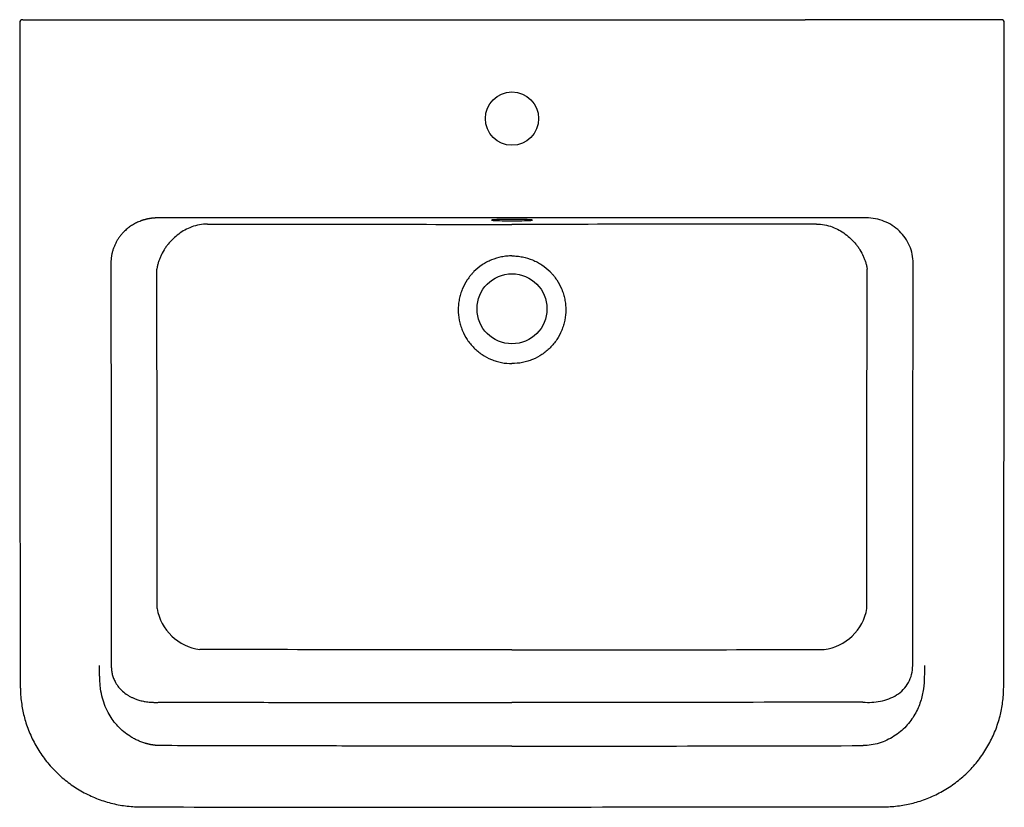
# Model space of a CAD drawing. Header units: millimetres. Extents: x 4014.749 to 4015.396, y 2459.702 to 2460.219.
import ezdxf

# ---------------------------------------------------------------- set-up
doc = ezdxf.new("R2010")
doc.units = ezdxf.units.MM
doc.layers.add('SANINDUSA', color=3, linetype='Continuous')

msp = doc.modelspace()

# ---------------------------------------------------------------- linework, layer by layer
at = {"layer": 'SANINDUSA'}
for p, q in [((4014.74926, 2460.21748), (4014.74926, 2460.21748)), ((4014.75715, 2460.21948), (4014.87994, 2460.21948)), ((4014.87994, 2460.21948), (4015.26553, 2460.21948)), ((4015.38832, 2460.21948), (4015.26553, 2460.21948)), ((4015.30553, 2460.08922), (4014.83993, 2460.08922))]:
    msp.add_line(p, q, dxfattribs=at)
at = {"layer": 'SANINDUSA', "flags": 128}
msp.add_lwpolyline([(4015.07273, 2460.08731), (4015.07495, 2460.08732), (4015.07712, 2460.08734), (4015.07916, 2460.08737), (4015.08102, 2460.08741), (4015.08266, 2460.08746), (4015.08403, 2460.08752), (4015.08509, 2460.08759), (4015.08582, 2460.08766), (4015.08619, 2460.08774), (4015.08619, 2460.08782), (4015.08582, 2460.08789), (4015.08509, 2460.08797), (4015.08403, 2460.08803), (4015.08266, 2460.08809), (4015.08102, 2460.08815), (4015.07916, 2460.08819), (4015.07712, 2460.08822), (4015.07495, 2460.08824), (4015.07273, 2460.08824), (4015.07051, 2460.08824), (4015.06835, 2460.08822), (4015.06631, 2460.08819), (4015.06444, 2460.08815), (4015.0628, 2460.08809), (4015.06143, 2460.08803), (4015.06037, 2460.08797), (4015.05965, 2460.08789), (4015.05928, 2460.08782), (4015.05928, 2460.08774), (4015.05965, 2460.08766), (4015.06037, 2460.08759), (4015.06143, 2460.08752), (4015.0628, 2460.08746), (4015.06444, 2460.08741), (4015.06631, 2460.08737), (4015.06835, 2460.08734), (4015.07051, 2460.08732), (4015.07273, 2460.08731)], dxfattribs=at)
at = {"layer": 'SANINDUSA'}
for centre, radius in [((4015.07273, 2460.15448), 0.0175), ((4015.07273, 2460.02948), 0.023)]:
    msp.add_circle(centre, radius, dxfattribs=at)
for centre, radius, start, end in [((4014.75115, 2460.21748), 0.002, 90, 180.53211), ((4015.39432, 2460.21748), 0.002, 0.5308, 90), ((4014.87159, 2459.83792), 0.03253, 189.46051, 262.9354), ((4015.27388, 2459.83792), 0.03253, 277.0646, 350.53949)]:
    msp.add_arc(centre, radius, start, end, dxfattribs=at)
for points, knots in [([(4014.74916, 2460.21748), (4014.74916, 2460.20439), (4014.74916, 2460.11713), (4014.74936, 2459.9928), (4014.74928, 2459.86302), (4014.74963, 2459.80505), (4014.74946, 2459.78331), (4014.74958, 2459.78011), (4014.74961, 2459.77927)], [0, 0, 0, 0, 0.0896572, 0.5973465, 0.8511861, 0.9781046, 0.994216, 1, 1, 1, 1]), ([(4014.75123, 2460.21948), (4014.75122, 2460.21948), (4014.75117, 2460.21948), (4014.75183, 2460.21948), (4014.75309, 2460.21948), (4014.75484, 2460.21948), (4014.75628, 2460.21948), (4014.75705, 2460.21948), (4014.75715, 2460.21948)], [0, 0, 0, 0, 0.109043, 0.323777, 0.538511, 0.753245, 0.967977, 1, 1, 1, 1]), ([(4015.39423, 2460.21948), (4015.39425, 2460.21948), (4015.39429, 2460.21948), (4015.39364, 2460.21948), (4015.39238, 2460.21948), (4015.39063, 2460.21948), (4015.38919, 2460.21948), (4015.38842, 2460.21948), (4015.38832, 2460.21948)], [0, 0, 0, 0, 0.109043, 0.323777, 0.538511, 0.753245, 0.967977, 1, 1, 1, 1]), ([(4015.39587, 2459.77927), (4015.39588, 2459.77936), (4015.39598, 2459.78123), (4015.39596, 2459.78545), (4015.39598, 2459.79773), (4015.39606, 2459.90457), (4015.39629, 2460.04642), (4015.3963, 2460.18012), (4015.3963, 2460.21748)], [0, 0, 0, 0, 0.000644, 0.012836, 0.028874, 0.084687, 0.744211, 1, 1, 1, 1]), ([(4014.83993, 2460.08922), (4014.83974, 2460.08922), (4014.83935, 2460.08922), (4014.83878, 2460.0892), (4014.83822, 2460.08918), (4014.83766, 2460.08914), (4014.83711, 2460.0891), (4014.83656, 2460.08905), (4014.83602, 2460.08899), (4014.83549, 2460.08892), (4014.83497, 2460.08885), (4014.83446, 2460.08876), (4014.83395, 2460.08867), (4014.83345, 2460.08857), (4014.83296, 2460.08847), (4014.83247, 2460.08836), (4014.832, 2460.08824), (4014.83153, 2460.08812), (4014.83107, 2460.08799), (4014.83061, 2460.08786), (4014.83017, 2460.08772), (4014.82973, 2460.08758), (4014.82931, 2460.08743), (4014.82889, 2460.08728), (4014.82847, 2460.08713), (4014.82723, 2460.08664), (4014.82523, 2460.08573), (4014.82261, 2460.0842), (4014.82023, 2460.08248), (4014.8185, 2460.08097), (4014.81731, 2460.07978), (4014.81656, 2460.07897), (4014.81585, 2460.07814), (4014.81516, 2460.07728), (4014.81451, 2460.07641), (4014.81389, 2460.07551), (4014.81331, 2460.07459), (4014.81277, 2460.07365), (4014.81226, 2460.0727), (4014.81179, 2460.07173), (4014.81136, 2460.07075), (4014.81096, 2460.06976), (4014.8106, 2460.06876), (4014.81028, 2460.06774), (4014.81, 2460.06672), (4014.80976, 2460.06569), (4014.80955, 2460.06466), (4014.80938, 2460.06362), (4014.80925, 2460.06257), (4014.80916, 2460.06153), (4014.80911, 2460.06048), (4014.8091, 2460.05979), (4014.8091, 2460.05944)], [0, 0, 0, 0, 0.012153, 0.024173, 0.036061, 0.047815, 0.059437, 0.070927, 0.082283, 0.093507, 0.104598, 0.115557, 0.126383, 0.137076, 0.147637, 0.158065, 0.168361, 0.178524, 0.188555, 0.198453, 0.208219, 0.217852, 0.227353, 0.236722, 0.245959, 0.255063, 0.320709, 0.384265, 0.445751, 0.505188, 0.528428, 0.551584, 0.574658, 0.59765, 0.620564, 0.643402, 0.666164, 0.688853, 0.711471, 0.73402, 0.756503, 0.77892, 0.801275, 0.823569, 0.845805, 0.867984, 0.890109, 0.912182, 0.934206, 0.956182, 0.978112, 1, 1, 1, 1]), ([(4014.87266, 2460.08515), (4014.87086, 2460.08514), (4014.86909, 2460.08497), (4014.8656, 2460.08434), (4014.86388, 2460.08387), (4014.86219, 2460.08325)], [0, 0, 0, 0, 0.5, 0.5, 1, 1, 1, 1]), ([(4014.87266, 2460.08515), (4014.90598, 2460.08509), (4014.93932, 2460.08505), (4015.00602, 2460.085), (4015.03937, 2460.08499), (4015.07273, 2460.08499)], [0, 0, 0, 0, 0.5, 0.5, 1, 1, 1, 1]), ([(4015.2728, 2460.08515), (4015.23948, 2460.08509), (4015.20614, 2460.08505), (4015.13944, 2460.085), (4015.10609, 2460.08499), (4015.07273, 2460.08499)], [0, 0, 0, 0, 0.5, 0.5, 1, 1, 1, 1]), ([(4015.2728, 2460.08515), (4015.2746, 2460.08514), (4015.27637, 2460.08497), (4015.27987, 2460.08434), (4015.28159, 2460.08387), (4015.28328, 2460.08325)], [0, 0, 0, 0, 0.5, 0.5, 1, 1, 1, 1]), ([(4015.33636, 2460.05944), (4015.33637, 2460.06142), (4015.33618, 2460.06337), (4015.3354, 2460.0672), (4015.33481, 2460.0691), (4015.33326, 2460.07271), (4015.33232, 2460.07443), (4015.33008, 2460.07767), (4015.32878, 2460.07919), (4015.32594, 2460.08193), (4015.32438, 2460.08316), (4015.32102, 2460.08532), (4015.31925, 2460.08623), (4015.31369, 2460.08844), (4015.30961, 2460.08923), (4015.30553, 2460.08922)], [0, 0, 0, 0, 0.125, 0.125, 0.25, 0.25, 0.375, 0.375, 0.5, 0.5, 0.625, 0.625, 0.75, 0.75, 1, 1, 1, 1]), ([(4014.86219, 2460.08325), (4014.86066, 2460.08268), (4014.85918, 2460.082), (4014.85634, 2460.08046), (4014.85497, 2460.07959), (4014.85234, 2460.07765), (4014.8511, 2460.07661), (4014.8488, 2460.0744), (4014.84773, 2460.07323), (4014.84624, 2460.07138), (4014.84576, 2460.07075), (4014.84485, 2460.06946), (4014.84442, 2460.06881), (4014.8432, 2460.06682), (4014.84248, 2460.06547), (4014.84154, 2460.06338), (4014.84125, 2460.06267), (4014.84072, 2460.06126), (4014.84048, 2460.06055), (4014.84005, 2460.05912), (4014.83986, 2460.0584), (4014.83961, 2460.05732), (4014.83954, 2460.05696), (4014.83943, 2460.05642), (4014.8394, 2460.05624), (4014.83934, 2460.05588), (4014.83931, 2460.05569), (4014.83928, 2460.05551)], [0, 0, 0, 0, 0.125, 0.125, 0.25, 0.25, 0.375, 0.375, 0.5, 0.5, 0.5625, 0.5625, 0.625, 0.625, 0.75, 0.75, 0.8125, 0.8125, 0.875, 0.875, 0.9375, 0.9375, 0.96875, 0.96875, 0.984375, 0.984375, 1, 1, 1, 1]), ([(4015.28328, 2460.08325), (4015.28481, 2460.08268), (4015.28628, 2460.082), (4015.28912, 2460.08046), (4015.29049, 2460.07959), (4015.29313, 2460.07765), (4015.29436, 2460.07661), (4015.29666, 2460.0744), (4015.29773, 2460.07323), (4015.29922, 2460.07138), (4015.2997, 2460.07075), (4015.30061, 2460.06946), (4015.30104, 2460.06881), (4015.30226, 2460.06682), (4015.30298, 2460.06547), (4015.30392, 2460.06338), (4015.30421, 2460.06267), (4015.30474, 2460.06126), (4015.30498, 2460.06055), (4015.30541, 2460.05912), (4015.3056, 2460.0584), (4015.30585, 2460.05732), (4015.30593, 2460.05696), (4015.30603, 2460.05642), (4015.30606, 2460.05624), (4015.30613, 2460.05588), (4015.30616, 2460.05569), (4015.30618, 2460.05551)], [0, 0, 0, 0, 0.125, 0.125, 0.25, 0.25, 0.375, 0.375, 0.5, 0.5, 0.5625, 0.5625, 0.625, 0.625, 0.75, 0.75, 0.8125, 0.8125, 0.875, 0.875, 0.9375, 0.9375, 0.96875, 0.96875, 0.984375, 0.984375, 1, 1, 1, 1]), ([(4014.8091, 2460.05944), (4014.80912, 2460.03814), (4014.80916, 2459.99505), (4014.80922, 2459.92969), (4014.80929, 2459.86288), (4014.80934, 2459.81786), (4014.80936, 2459.7951)], [0, 0, 0, 0, 0.241747, 0.489002, 0.741757, 1, 1, 1, 1]), ([(4015.07273, 2460.06426), (4015.07158, 2460.06426), (4015.07043, 2460.06421), (4015.0687, 2460.06404), (4015.06813, 2460.06397), (4015.06698, 2460.0638), (4015.06641, 2460.0637), (4015.06355, 2460.06313), (4015.06134, 2460.06245), (4015.05814, 2460.06113), (4015.0571, 2460.06064), (4015.05556, 2460.05981), (4015.05505, 2460.05953), (4015.05405, 2460.05893), (4015.05356, 2460.05861), (4015.05116, 2460.057), (4015.04938, 2460.05554), (4015.04733, 2460.0535), (4015.04693, 2460.05308), (4015.04615, 2460.05222), (4015.04577, 2460.05177), (4015.04466, 2460.05042), (4015.04397, 2460.04949), (4015.04205, 2460.04661), (4015.04096, 2460.04458), (4015.03985, 2460.04189), (4015.03964, 2460.04135), (4015.03925, 2460.04025), (4015.03907, 2460.0397), (4015.03856, 2460.03804), (4015.038, 2460.0358), (4015.03766, 2460.03352), (4015.03749, 2460.03179), (4015.03745, 2460.03121), (4015.03739, 2460.03005), (4015.03738, 2460.02947), (4015.03738, 2460.02656), (4015.0376, 2460.02427), (4015.03827, 2460.02087), (4015.03855, 2460.01975), (4015.03906, 2460.01807), (4015.03924, 2460.01752), (4015.03963, 2460.01642), (4015.03984, 2460.01588), (4015.04094, 2460.01321), (4015.04202, 2460.01118), (4015.04395, 2460.00829), (4015.04465, 2460.00734), (4015.04612, 2460.00555), (4015.04689, 2460.00469), (4015.04934, 2460.00224), (4015.05112, 2460.00077), (4015.055, 2459.99817), (4015.05703, 2459.99708), (4015.06022, 2459.99575), (4015.06131, 2459.99536), (4015.06353, 2459.99468), (4015.06467, 2459.9944), (4015.06809, 2459.99371), (4015.0704, 2459.99348), (4015.07273, 2459.99348)], [0, 0, 0, 0, 0.03125, 0.03125, 0.046875, 0.046875, 0.0625, 0.0625, 0.125, 0.125, 0.15625, 0.15625, 0.171875, 0.171875, 0.1875, 0.1875, 0.25, 0.25, 0.265625, 0.265625, 0.28125, 0.28125, 0.3125, 0.3125, 0.375, 0.375, 0.390625, 0.390625, 0.40625, 0.40625, 0.4375, 0.46875, 0.46875, 0.484375, 0.484375, 0.5, 0.5, 0.5625, 0.5625, 0.59375, 0.59375, 0.609375, 0.609375, 0.625, 0.625, 0.6875, 0.6875, 0.71875, 0.71875, 0.75, 0.75, 0.8125, 0.8125, 0.875, 0.875, 0.90625, 0.90625, 0.9375, 0.9375, 1, 1, 1, 1]), ([(4015.07273, 2460.06426), (4015.07388, 2460.06426), (4015.07503, 2460.06421), (4015.07676, 2460.06404), (4015.07733, 2460.06397), (4015.07848, 2460.0638), (4015.07906, 2460.0637), (4015.08192, 2460.06313), (4015.08413, 2460.06245), (4015.08732, 2460.06113), (4015.08837, 2460.06064), (4015.0899, 2460.05981), (4015.09041, 2460.05953), (4015.09141, 2460.05893), (4015.0919, 2460.05861), (4015.09431, 2460.057), (4015.09609, 2460.05554), (4015.09813, 2460.0535), (4015.09853, 2460.05308), (4015.09931, 2460.05222), (4015.09969, 2460.05177), (4015.1008, 2460.05042), (4015.10149, 2460.04949), (4015.10341, 2460.04661), (4015.1045, 2460.04458), (4015.10561, 2460.04189), (4015.10582, 2460.04135), (4015.10622, 2460.04025), (4015.1064, 2460.0397), (4015.1069, 2460.03804), (4015.10746, 2460.0358), (4015.1078, 2460.03352), (4015.10797, 2460.03179), (4015.10802, 2460.03121), (4015.10807, 2460.03005), (4015.10809, 2460.02947), (4015.10809, 2460.02656), (4015.10786, 2460.02427), (4015.10719, 2460.02087), (4015.10691, 2460.01975), (4015.10641, 2460.01807), (4015.10622, 2460.01752), (4015.10583, 2460.01642), (4015.10562, 2460.01588), (4015.10452, 2460.01321), (4015.10344, 2460.01118), (4015.10151, 2460.00829), (4015.10081, 2460.00734), (4015.09934, 2460.00555), (4015.09857, 2460.00469), (4015.09613, 2460.00224), (4015.09435, 2460.00077), (4015.09047, 2459.99817), (4015.08843, 2459.99708), (4015.08524, 2459.99575), (4015.08415, 2459.99536), (4015.08193, 2459.99468), (4015.08079, 2459.9944), (4015.07738, 2459.99371), (4015.07507, 2459.99348), (4015.07273, 2459.99348)], [0, 0, 0, 0, 0.03125, 0.03125, 0.046875, 0.046875, 0.0625, 0.0625, 0.125, 0.125, 0.15625, 0.15625, 0.171875, 0.171875, 0.1875, 0.1875, 0.25, 0.25, 0.265625, 0.265625, 0.28125, 0.28125, 0.3125, 0.3125, 0.375, 0.375, 0.390625, 0.390625, 0.40625, 0.40625, 0.4375, 0.46875, 0.46875, 0.484375, 0.484375, 0.5, 0.5, 0.5625, 0.5625, 0.59375, 0.59375, 0.609375, 0.609375, 0.625, 0.625, 0.6875, 0.6875, 0.71875, 0.71875, 0.75, 0.75, 0.8125, 0.8125, 0.875, 0.875, 0.90625, 0.90625, 0.9375, 0.9375, 1, 1, 1, 1]), ([(4014.8395, 2459.83257), (4014.83951, 2459.86968), (4014.83949, 2459.90682), (4014.83942, 2459.98114), (4014.83936, 2460.01833), (4014.83928, 2460.05551)], [0, 0, 0, 0, 0.5, 0.5, 1, 1, 1, 1]), ([(4015.30596, 2459.83257), (4015.30595, 2459.86968), (4015.30597, 2459.90682), (4015.30605, 2459.98114), (4015.3061, 2460.01833), (4015.30618, 2460.05551)], [0, 0, 0, 0, 0.5, 0.5, 1, 1, 1, 1]), ([(4015.07273, 2459.80532), (4015.03853, 2459.80532), (4015.00433, 2459.80535), (4014.93595, 2459.80546), (4014.90176, 2459.80553), (4014.86759, 2459.80564)], [0, 0, 0, 0, 0.5, 0.5, 1, 1, 1, 1]), ([(4015.07273, 2459.80532), (4015.10694, 2459.80532), (4015.14113, 2459.80535), (4015.20952, 2459.80546), (4015.24371, 2459.80553), (4015.27788, 2459.80564)], [0, 0, 0, 0, 0.5, 0.5, 1, 1, 1, 1]), ([(4014.84196, 2459.74241), (4014.84176, 2459.74242), (4014.84137, 2459.74242), (4014.84078, 2459.74244), (4014.84018, 2459.74246), (4014.83959, 2459.7425), (4014.839, 2459.74255), (4014.83841, 2459.7426), (4014.83782, 2459.74267), (4014.83722, 2459.74275), (4014.83663, 2459.74283), (4014.83604, 2459.74293), (4014.83545, 2459.74304), (4014.83486, 2459.74315), (4014.83427, 2459.74328), (4014.83368, 2459.74342), (4014.83309, 2459.74356), (4014.8325, 2459.74372), (4014.83192, 2459.74389), (4014.83068, 2459.74426), (4014.82882, 2459.7449), (4014.82638, 2459.74593), (4014.824, 2459.74714), (4014.82098, 2459.74892), (4014.81745, 2459.75148), (4014.81374, 2459.75498), (4014.81052, 2459.75882), (4014.80766, 2459.76318), (4014.80524, 2459.76813), (4014.80338, 2459.77374), (4014.80237, 2459.77887), (4014.80189, 2459.78351), (4014.80171, 2459.78705), (4014.80167, 2459.79096), (4014.80166, 2459.79348), (4014.80166, 2459.79509)], [0, 0, 0, 0, 0.007937, 0.015874, 0.023811, 0.031751, 0.039697, 0.04765, 0.055614, 0.063589, 0.071579, 0.079586, 0.087612, 0.095658, 0.103728, 0.111823, 0.119946, 0.128098, 0.136281, 0.144499, 0.179758, 0.215148, 0.25083, 0.286959, 0.355924, 0.425175, 0.491168, 0.556691, 0.63361, 0.711941, 0.792992, 0.843155, 0.898816, 0.935505, 1, 1, 1, 1]), ([(4014.80936, 2459.7951), (4014.80936, 2459.79497), (4014.80936, 2459.79469), (4014.80936, 2459.79427), (4014.80937, 2459.79385), (4014.80939, 2459.79343), (4014.80942, 2459.79301), (4014.80945, 2459.79259), (4014.8095, 2459.79217), (4014.80955, 2459.79175), (4014.80961, 2459.79132), (4014.80967, 2459.7909), (4014.80975, 2459.79048), (4014.80983, 2459.79005), (4014.80993, 2459.78963), (4014.81011, 2459.78888), (4014.81041, 2459.78783), (4014.8109, 2459.78648), (4014.81148, 2459.78514), (4014.81249, 2459.7832), (4014.81416, 2459.78074), (4014.81677, 2459.778), (4014.81932, 2459.77608), (4014.82152, 2459.77477), (4014.82322, 2459.77391), (4014.82519, 2459.77308), (4014.82761, 2459.77226), (4014.82981, 2459.77172), (4014.8318, 2459.77136), (4014.83329, 2459.77115), (4014.83487, 2459.77099), (4014.83619, 2459.7709), (4014.83733, 2459.77086), (4014.83837, 2459.77084), (4014.83936, 2459.77084), (4014.8403, 2459.77087), (4014.84119, 2459.7709), (4014.84176, 2459.77094), (4014.84204, 2459.77096)], [0, 0, 0, 0, 0.008529, 0.017077, 0.025648, 0.034245, 0.042873, 0.051535, 0.060233, 0.068973, 0.077757, 0.086589, 0.095472, 0.104408, 0.113403, 0.122458, 0.151821, 0.181807, 0.21251, 0.244015, 0.321342, 0.403758, 0.492025, 0.53349, 0.57612, 0.619953, 0.677903, 0.748874, 0.771779, 0.813133, 0.84854, 0.876429, 0.900076, 0.922495, 0.943692, 0.963671, 0.982438, 1, 1, 1, 1]), ([(4015.30342, 2459.77096), (4015.30532, 2459.77083), (4015.30728, 2459.77081), (4015.31113, 2459.771), (4015.31304, 2459.77122), (4015.31684, 2459.77198), (4015.31869, 2459.7725), (4015.32223, 2459.77386), (4015.32395, 2459.77472), (4015.32713, 2459.77676), (4015.32858, 2459.77794), (4015.33121, 2459.78066), (4015.33236, 2459.78219), (4015.33516, 2459.78715), (4015.33617, 2459.79107), (4015.3361, 2459.7951)], [0, 0, 0, 0, 0.125, 0.125, 0.25, 0.25, 0.375, 0.375, 0.5, 0.5, 0.625, 0.625, 0.75, 0.75, 1, 1, 1, 1]), ([(4015.3438, 2459.79509), (4015.3438, 2459.79013), (4015.34388, 2459.78503), (4015.34276, 2459.77695), (4015.34216, 2459.77416), (4015.34034, 2459.76854), (4015.33914, 2459.76573), (4015.33598, 2459.76024), (4015.33401, 2459.75755), (4015.32942, 2459.75266), (4015.32675, 2459.75043), (4015.32078, 2459.74664), (4015.31755, 2459.74512), (4015.31072, 2459.74301), (4015.30708, 2459.74242), (4015.3035, 2459.74241)], [0, 0, 0, 0, 0.25, 0.25, 0.375, 0.375, 0.5, 0.5, 0.625, 0.625, 0.75, 0.75, 0.875, 0.875, 1, 1, 1, 1]), ([(4014.74958, 2459.77927), (4014.74963, 2459.77809), (4014.74976, 2459.77523), (4014.75023, 2459.77084), (4014.75096, 2459.76616), (4014.75196, 2459.76167), (4014.75327, 2459.75718), (4014.75489, 2459.7526), (4014.75685, 2459.74802), (4014.75911, 2459.74355), (4014.76165, 2459.73922), (4014.76445, 2459.73505), (4014.76752, 2459.73107), (4014.77082, 2459.7273), (4014.77435, 2459.72376), (4014.77808, 2459.72046), (4014.782, 2459.71741), (4014.78613, 2459.7146), (4014.79045, 2459.71203), (4014.79494, 2459.70973), (4014.79956, 2459.70771), (4014.80429, 2459.706), (4014.80909, 2459.70459), (4014.81388, 2459.70353), (4014.81871, 2459.7028), (4014.82326, 2459.70234), (4014.82625, 2459.7022), (4014.8276, 2459.70215)], [0, 0, 0, 0, 0.029076, 0.070862, 0.109435, 0.146397, 0.184511, 0.225355, 0.266524, 0.307857, 0.349303, 0.390803, 0.432281, 0.473682, 0.514972, 0.555886, 0.596817, 0.638085, 0.679595, 0.72124, 0.762882, 0.804385, 0.845639, 0.886808, 0.925797, 0.966529, 1, 1, 1, 1]), ([(4015.31786, 2459.70214), (4015.31936, 2459.70221), (4015.32253, 2459.70236), (4015.32723, 2459.70286), (4015.33192, 2459.7036), (4015.33645, 2459.70462), (4015.341, 2459.70595), (4015.34561, 2459.7076), (4015.3502, 2459.70958), (4015.35469, 2459.71185), (4015.35904, 2459.71441), (4015.36323, 2459.71724), (4015.36721, 2459.72032), (4015.37097, 2459.72362), (4015.37449, 2459.72714), (4015.37777, 2459.73086), (4015.38082, 2459.73479), (4015.38363, 2459.73893), (4015.38619, 2459.74325), (4015.38847, 2459.74773), (4015.39047, 2459.75234), (4015.39217, 2459.75706), (4015.39351, 2459.7617), (4015.39452, 2459.76628), (4015.39524, 2459.77088), (4015.3957, 2459.77524), (4015.39583, 2459.77807), (4015.39589, 2459.77927)], [0, 0, 0, 0, 0.037017, 0.078632, 0.117102, 0.15445, 0.193554, 0.234485, 0.275769, 0.317313, 0.359007, 0.400717, 0.442302, 0.483656, 0.524619, 0.565399, 0.606521, 0.647818, 0.689239, 0.73073, 0.772214, 0.813632, 0.854973, 0.891702, 0.92974, 0.970346, 1, 1, 1, 1]), ([(4014.84204, 2459.77096), (4014.84951, 2459.77094), (4014.8645, 2459.77092), (4014.88706, 2459.77089), (4014.90977, 2459.77087), (4014.93262, 2459.77084), (4014.95562, 2459.77082), (4014.97876, 2459.77081), (4015.00205, 2459.77079), (4015.02548, 2459.77079), (4015.04906, 2459.77078), (4015.06483, 2459.77078), (4015.07273, 2459.77078)], [0, 0, 0, 0, 0.097148, 0.194936, 0.293361, 0.392421, 0.492115, 0.592439, 0.693392, 0.794971, 0.897175, 1, 1, 1, 1]), ([(4015.07273, 2459.74209), (4015.06312, 2459.74209), (4015.04389, 2459.7421), (4015.01504, 2459.74211), (4014.98619, 2459.74214), (4014.95735, 2459.74217), (4014.9285, 2459.74222), (4014.89965, 2459.74227), (4014.87081, 2459.74234), (4014.85158, 2459.74239), (4014.84196, 2459.74241)], [0, 0, 0, 0, 0.125, 0.25, 0.375, 0.5, 0.625, 0.75, 0.875, 1, 1, 1, 1]), ([(4014.82761, 2459.70224), (4014.82805, 2459.70222), (4014.83045, 2459.70211), (4014.83555, 2459.70216), (4014.91432, 2459.70188), (4015.07047, 2459.70189), (4015.22661, 2459.70232), (4015.31081, 2459.70212), (4015.31568, 2459.7022), (4015.31786, 2459.70223)], [0, 0, 0, 0, 0.002699, 0.014724, 0.031164, 0.484779, 0.970165, 0.98668, 1, 1, 1, 1])]:
    msp.add_open_spline(points, degree=3, knots=knots, dxfattribs=at)
for points in [[(4015.3361, 2459.7951), (4015.3362, 2459.88322), (4015.33629, 2459.97133), (4015.33636, 2460.05944)], [(4015.30342, 2459.77096), (4015.22653, 2459.77084), (4015.14963, 2459.77077), (4015.07273, 2459.77077)], [(4015.07273, 2459.74209), (4015.14966, 2459.74209), (4015.22658, 2459.7422), (4015.3035, 2459.74241)]]:
    msp.add_open_spline(points, degree=3, dxfattribs=at)

doc.saveas('drawing.dxf')
